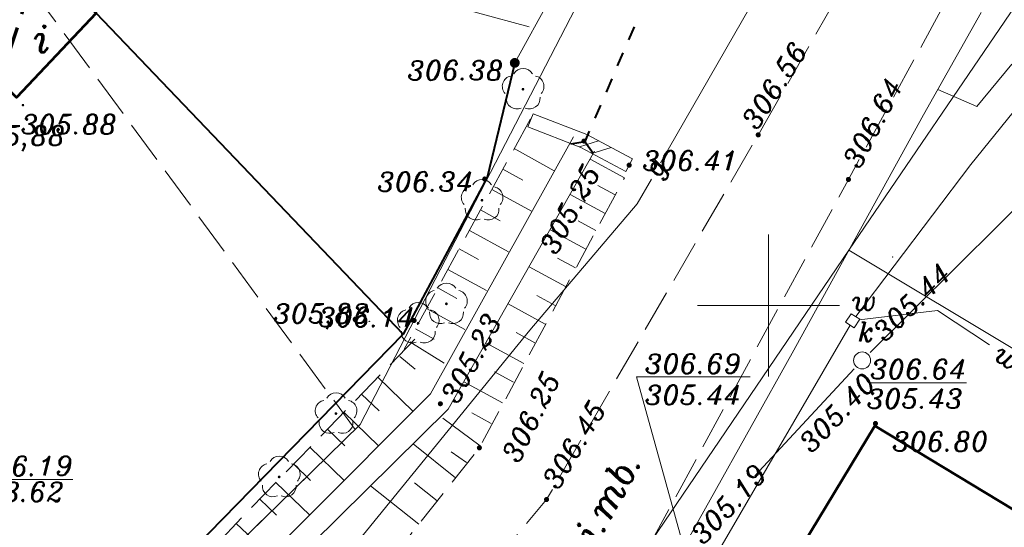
# Model space of a CAD drawing. Extents: x 4615668 to 9294084, y 5331114 to 10688993.
# Tile 118 of 181: x 4656357 to 4656391, y 5335020 to 5335038. Entities that reach past the tile are written whole.
import ezdxf
from ezdxf.enums import TextEntityAlignment as Align

# ---------------------------------------------------------------- set-up
doc = ezdxf.new("R2010")
doc.units = 0
doc.header["$MEASUREMENT"] = 0
for name, pattern in [('BUBZ02', [1.75, 1.25, -0.5]), ('EGBK02', [2, 1.5, -0.5]), ('KTJZ01', [2, 1.5, -0.5]), ('l215_500', [2.5, 1.5, -0.4125, 0.175, -0.4125]), ('l217_500', [2, 1.5, -0.5]), ('l219_500', [0.5, -0.25, 0, -0.25]), ('l266_500', [1, 0.5, -0.5]), ('l424_500', [1.5, 1, -0.5]), ('l641_500', [1.5, 1, -0.5]), ('l823_500', [1.75, 1.25, -0.5])]:
    doc.linetypes.add(name, pattern=pattern)
doc.layers.add('52', color=7, linetype='Continuous')
for name, color, linetype, lineweight in [('budynek', 7, 'Continuous', 53), ('funkcja_kondygnacja', 7, 'Continuous', 13), ('g', 7, 'Continuous', 13), ('gr_dzialki', 7, 'l219_500', 13), ('gr_klasy', 7, 'l217_500', 13), ('jezdnia', 7, 'l424_500', 13), ('k', 7, 'Continuous', 13), ('k_elem_naziemne', 7, 'Continuous', 13), ('k_opis', 7, 'Continuous', 13), ('k_rzedne', 7, 'Continuous', 13), ('mur', 7, 'Continuous', 13), ('ogr_symb', 7, 'l901_500', 40), ('opisy_drog', 7, 'Continuous', 13), ('pkt_wys', 7, 'Continuous', 13), ('przepust', 7, 'l266_500', 40), ('robocza26', 7, 'Continuous', 13), ('robocza50', 7, 'Continuous', 13), ('rowy', 7, 'l266_500', 13), ('skarpa_gora', 7, 'l823_500', 13), ('skarpa_umoc', 7, 'Continuous', 13), ('w', 7, 'Continuous', 13), ('w_elem_naziemne', 7, 'Continuous', 13), ('w_opis', 7, 'Continuous', 13), ('w_rzedne', 7, 'Continuous', 13), ('warst_ciagla', 7, 'Continuous', 0), ('zakresy', 7, 'l215_500', 70), ('zielen', 7, 'Continuous', 13)]:
    doc.layers.add(name, color=color, linetype=linetype, lineweight=lineweight)
doc.styles.add('Style-ITALIC_1250', font='ITALIC_1250.shx')
doc.styles.add('txt', font='TXT', dxfattribs={"height": 0.2})
doc.linetypes.add('KTOK05', pattern='A,3.75,[16,dgnlstyle-2015all.shx,S=0.0028,R=0,X=0,Y=0],3.75', length=7.5)
doc.linetypes.add('l901_500', pattern='A,3.75,[38,dgnlstyle-2015all.shx,S=0.0028,R=0,X=0,Y=0],3.75', length=7.5)

# ---------------------------------------------------------------- blocks, each defined once
blk = doc.blocks.new('WYS')
at = {"layer": '52', "color": 67, "linetype": 'Continuous'}
blk.add_circle((0, 0), 0.08, dxfattribs=at)
blk = doc.blocks.new('506_5')
at = {"layer": 'k_elem_naziemne', "color": 24, "linetype": 'Continuous', "lineweight": 13}
blk.add_circle((0, 0), 0.3, dxfattribs=at)
blk = doc.blocks.new('922_5')
at = {"layer": 'zielen', "linetype": 'Continuous', "lineweight": 13}
h = blk.add_hatch(color=96, dxfattribs=at)
edge = h.paths.add_edge_path()
edge.add_arc((0, 0), 0.05, 0, 360)
at = {"layer": 'zielen', "color": 96, "linetype": 'Continuous', "lineweight": 13}
for centre, start, end in [((0.005, 0.357), 30.1243, 149.8757), ((-0.352, 0.098), 101.9988, 221.9759), ((0.362, 0.098), 318.0241, 78.0012), ((-0.215, -0.321), 174.335, 293.7607), ((0.225, -0.321), 246.2393, 5.665)]:
    blk.add_arc(centre, 0.375, start, end, dxfattribs=at)
blk = doc.blocks.new('*U2896')
at = {"layer": 'mur', "color": 7, "linetype": 'Continuous', "lineweight": 13}
for p, q in [((0, 0.0005), (-0.0007, -0.0002)), ((0.0007, 0.0005), (0, -0.0002))]:
    blk.add_line(p, q, dxfattribs=at)
blk = doc.blocks.new('140_1')
at = {"linetype": 'ByBlock', "lineweight": -2}
blk.add_hatch(color=0, dxfattribs=at).paths.add_polyline_path([(0.9, 0, 1), (-0.9, 0, 1)], flags=16)
blk = doc.blocks.new('140')
at = {"linetype": 'ByBlock', "lineweight": -2}
blk.add_hatch(color=0, dxfattribs=at).paths.add_polyline_path([(0.45, 0, 1), (-0.45, 0, 1)], flags=16)
blk = doc.blocks.new('507_5')
at = {"layer": 'w_elem_naziemne', "color": 7, "linetype": 'Continuous', "lineweight": 13, "flags": 128}
blk.add_lwpolyline([(-0.18, -0.18), (0.18, -0.18), (0.18, 0.18), (-0.18, 0.18)], close=True, dxfattribs=at)
blk = doc.blocks.new('G$C3390F2A0')
at = {"layer": 'ogr_symb', "linetype": 'Continuous', "lineweight": 13}
h = blk.add_hatch(color=7, dxfattribs=at)
edge = h.paths.add_edge_path()
edge.add_arc((43.846, 68.715), 0.175, 61.1173, 421.1173)
at = {"layer": 'budynek', "color": 7, "linetype": 'Continuous', "lineweight": 53, "flags": 128}
blk.add_lwpolyline([(27.207, 72.552), (29.121, 70.462), (26.328, 67.503), (25.747, 68.09)], dxfattribs=at)
blk.add_lwpolyline([(56.505, 55.96), (49.988, 45.182), (60.753, 38.731), (67.245, 49.466)], close=True, dxfattribs=at)
at = {"layer": 'g', "color": 52, "linetype": 'Continuous', "lineweight": 13, "flags": 128}
for points in [[(48.976, 65.2), (56.987, 79.156), (61.682, 90.597), (66.25, 102.15), (67.511, 105.295)], [(18.453, 39.663), (28.229, 41.889), (31.654, 43.705), (44.378, 59.32), (48.154, 63.766), (48.651, 64.632)]]:
    blk.add_lwpolyline(points, dxfattribs=at)
at = {"layer": 'gr_dzialki', "color": 96, "linetype": 'Continuous', "lineweight": 13}
for p, q in [((38.41, 55.998), (52.493, 83.242)), ((64.281, 74.879), (55.598, 62.126)), ((55.598, 62.126), (48.331, 51.439)), ((74.835, 50.592), (55.598, 62.126)), ((27.009, 44.862), (38.41, 55.998)), ((38.41, 55.998), (27.009, 44.862))]:
    blk.add_line(p, q, dxfattribs=at)
at = {"layer": 'gr_klasy', "color": 96, "linetype": 'EGBK02', "lineweight": 13}
blk.add_line((26.817, 71.362), (38.236, 55.829), dxfattribs=at)
at = {"layer": 'gr_klasy', "color": 96, "linetype": 'EGBK02', "lineweight": 13, "flags": 128}
blk.add_lwpolyline([(27.009, 44.862), (38.236, 55.829), (38.41, 55.998)], dxfattribs=at)
at = {"layer": 'jezdnia', "color": 7, "linetype": 'KTJZ01', "lineweight": 13, "flags": 128}
for points in [[(58.167, 76.235), (52.409, 66.184), (44.964, 53.366), (40.82, 48.381), (34.175, 43.393), (27.999, 40.436), (18.581, 38.395), (17.95, 39.145)], [(60.77, 74.084), (55.581, 64.618), (48.177, 51.019), (43.693, 45.814), (36.239, 40.256), (30.892, 37.45), (26.297, 35.358), (32.612, 35.695)]]:
    blk.add_lwpolyline(points, dxfattribs=at)
at = {"layer": 'k', "color": 24, "linetype": 'Continuous', "lineweight": 13, "flags": 128}
for points in [[(56.346, 58.537), (63.903, 66.035), (69.652, 71.278)], [(52.286, 54.195), (55.787, 57.965)]]:
    blk.add_lwpolyline(points, dxfattribs=at)
at = {"layer": 'k_rzedne', "color": 24, "linetype": 'Continuous', "lineweight": 13, "flags": 128}
blk.add_lwpolyline([(49.83, 51.55), (48.127, 57.681), (52.127, 57.681)], dxfattribs=at)
at = {"layer": 'mur', "color": 7, "linetype": 'Continuous', "lineweight": 13}
for p, q in [((44.489, 66.928), (44.308, 66.462)), ((47.988, 65.34), (47.753, 64.899))]:
    blk.add_line(p, q, dxfattribs=at)
at = {"layer": 'mur', "color": 7, "linetype": 'Continuous', "lineweight": 13, "flags": 128}
for points in [[(44.489, 66.928), (46.384, 66.195), (47.988, 65.34)], [(44.308, 66.462), (46.175, 65.74), (47.753, 64.899)]]:
    blk.add_lwpolyline(points, dxfattribs=at)
at = {"layer": 'ogr_symb', "color": 7, "linetype": 'Continuous', "lineweight": 13}
blk.add_line((43.846, 68.715), (45.872, 72.387), dxfattribs=at)
at = {"layer": 'ogr_symb', "color": 7, "linetype": 'KTOK05', "lineweight": 40}
for points in [[(43.846, 68.715), (42.882, 64.684), (39.925, 59.182), (29.121, 70.462)], [(39.925, 59.182), (26.264, 45.203), (17.665, 43.379)]]:
    blk.add_lwpolyline(points, dxfattribs=at)
at = {"layer": 'przepust', "color": 7, "linetype": 'Continuous', "lineweight": 40}
for p, q in [((48.043, 69.988), (47.846, 69.528)), ((47.649, 69.068), (47.452, 68.609)), ((47.256, 68.149), (47.059, 67.689)), ((46.862, 67.23), (46.665, 66.77)), ((46.468, 66.311), (46.313, 65.949))]:
    blk.add_line(p, q, dxfattribs=at)
at = {"layer": 'przepust', "color": 7, "linetype": 'Continuous', "lineweight": 40, "flags": 128}
blk.add_lwpolyline([(45.819, 65.874), (46.313, 65.949), (46.6, 65.54)], dxfattribs=at)
at = {"layer": 'robocza26', "color": 7, "linetype": 'Continuous', "lineweight": 0}
for p, q in [((52.769, 57.688), (52.769, 62.688)), ((50.269, 60.188), (55.269, 60.188))]:
    blk.add_line(p, q, dxfattribs=at)
at = {"layer": 'robocza50', "color": 7, "linetype": 'Continuous', "lineweight": 0}
for p, q in [((52.769, 57.688), (52.769, 62.688)), ((50.269, 60.188), (55.269, 60.188))]:
    blk.add_line(p, q, dxfattribs=at)
at = {"layer": 'rowy', "color": 7, "linetype": 'Continuous', "lineweight": 13, "flags": 128}
for points in [[(45.907, 66.112), (40.884, 57.08), (27.753, 43.919), (17.605, 42.326), (17.505, 42.175), (17.265, 42.156)], [(16.814, 40.777), (18.313, 41.412), (27.217, 43.091), (28.087, 43.295), (41.508, 56.539), (46.656, 65.614)]]:
    blk.add_lwpolyline(points, dxfattribs=at)
at = {"layer": 'skarpa_gora', "color": 7, "linetype": 'BUBZ02', "lineweight": 13}
blk.add_line((44.398, 66.745), (39.956, 58.649), dxfattribs=at)
at = {"layer": 'skarpa_gora', "color": 7, "linetype": 'BUBZ02', "lineweight": 13, "flags": 128}
for points in [[(18.739, 40.166), (27.82, 41.374), (33.085, 44.856), (38.987, 50.629), (42.602, 55.183), (47.702, 64.673)], [(40.33, 59.003), (34.254, 52.738), (26.955, 44.913), (17.504, 42.866)]]:
    blk.add_lwpolyline(points, dxfattribs=at)
at = {"layer": 'skarpa_umoc', "color": 7, "linetype": 'Continuous', "lineweight": 13}
for p, q in [((45.236, 64.926), (43.825, 65.7)), ((45.236, 64.926), (43.825, 65.7)), ((45.236, 64.926), (43.825, 65.7)), ((45.236, 64.926), (43.825, 65.7)), ((45.236, 64.926), (43.825, 65.7)), ((45.236, 64.926), (43.825, 65.7)), ((45.236, 64.926), (43.825, 65.7)), ((45.236, 64.926), (43.825, 65.7)), ((46.495, 65.327), (47.702, 64.673)), ((46.495, 65.327), (47.702, 64.673)), ((46.495, 65.327), (47.702, 64.673)), ((46.495, 65.327), (47.702, 64.673)), ((46.495, 65.327), (47.702, 64.673)), ((46.495, 65.327), (47.702, 64.673)), ((46.495, 65.327), (47.702, 64.673)), ((46.495, 65.327), (47.702, 64.673)), ((43.431, 64.982), (44.132, 64.597)), ((43.431, 64.982), (44.132, 64.597)), ((43.431, 64.982), (44.132, 64.597)), ((43.431, 64.982), (44.132, 64.597)), ((43.431, 64.982), (44.132, 64.597)), ((43.431, 64.982), (44.132, 64.597)), ((43.431, 64.982), (44.132, 64.597)), ((43.431, 64.982), (44.132, 64.597)), ((47.38, 64.08), (46.771, 64.41)), ((47.38, 64.08), (46.771, 64.41)), ((47.38, 64.08), (46.771, 64.41)), ((47.38, 64.08), (46.771, 64.41)), ((47.38, 64.08), (46.771, 64.41)), ((47.38, 64.08), (46.771, 64.41)), ((47.38, 64.08), (46.771, 64.41)), ((47.38, 64.08), (46.771, 64.41)), ((44.431, 63.499), (43.037, 64.264)), ((44.431, 63.499), (43.037, 64.264)), ((44.431, 63.499), (43.037, 64.264)), ((44.431, 63.499), (43.037, 64.264)), ((44.431, 63.499), (43.037, 64.264)), ((44.431, 63.499), (43.037, 64.264)), ((44.431, 63.499), (43.037, 64.264)), ((44.431, 63.499), (43.037, 64.264)), ((45.792, 64.089), (47.023, 63.421)), ((45.792, 64.089), (47.023, 63.421)), ((45.792, 64.089), (47.023, 63.421)), ((45.792, 64.089), (47.023, 63.421)), ((45.792, 64.089), (47.023, 63.421)), ((45.792, 64.089), (47.023, 63.421)), ((45.792, 64.089), (47.023, 63.421)), ((45.792, 64.089), (47.023, 63.421)), ((42.643, 63.546), (43.336, 63.166)), ((42.643, 63.546), (43.336, 63.166)), ((42.643, 63.546), (43.336, 63.166)), ((42.643, 63.546), (43.336, 63.166)), ((42.643, 63.546), (43.336, 63.166)), ((42.643, 63.546), (43.336, 63.166)), ((42.643, 63.546), (43.336, 63.166)), ((42.643, 63.546), (43.336, 63.166)), ((46.701, 62.828), (46.08, 63.165)), ((46.701, 62.828), (46.08, 63.165)), ((46.701, 62.828), (46.08, 63.165)), ((46.701, 62.828), (46.08, 63.165)), ((46.701, 62.828), (46.08, 63.165)), ((46.701, 62.828), (46.08, 63.165)), ((46.701, 62.828), (46.08, 63.165)), ((46.701, 62.828), (46.08, 63.165)), ((43.625, 62.072), (42.249, 62.828)), ((43.625, 62.072), (42.249, 62.828)), ((43.625, 62.072), (42.249, 62.828)), ((43.625, 62.072), (42.249, 62.828)), ((43.625, 62.072), (42.249, 62.828)), ((43.625, 62.072), (42.249, 62.828)), ((43.625, 62.072), (42.249, 62.828)), ((43.625, 62.072), (42.249, 62.828)), ((45.089, 62.85), (46.344, 62.169)), ((45.089, 62.85), (46.344, 62.169)), ((45.089, 62.85), (46.344, 62.169)), ((45.089, 62.85), (46.344, 62.169)), ((45.089, 62.85), (46.344, 62.169)), ((45.089, 62.85), (46.344, 62.169)), ((45.089, 62.85), (46.344, 62.169)), ((45.089, 62.85), (46.344, 62.169)), ((41.891, 62.175), (42.575, 61.799)), ((41.891, 62.175), (42.575, 61.799)), ((41.891, 62.175), (42.575, 61.799)), ((41.891, 62.175), (42.575, 61.799)), ((41.891, 62.175), (42.575, 61.799)), ((41.891, 62.175), (42.575, 61.799)), ((41.891, 62.175), (42.575, 61.799)), ((41.891, 62.175), (42.575, 61.799)), ((45.987, 61.51), (45.353, 61.854)), ((45.987, 61.51), (45.353, 61.854)), ((45.987, 61.51), (45.353, 61.854)), ((45.987, 61.51), (45.353, 61.854)), ((45.987, 61.51), (45.353, 61.854)), ((45.987, 61.51), (45.353, 61.854)), ((45.987, 61.51), (45.353, 61.854)), ((45.987, 61.51), (45.353, 61.854)), ((42.856, 60.71), (41.497, 61.456)), ((42.856, 60.71), (41.497, 61.456)), ((42.856, 60.71), (41.497, 61.456)), ((42.856, 60.71), (41.497, 61.456)), ((42.856, 60.71), (41.497, 61.456)), ((42.856, 60.71), (41.497, 61.456)), ((42.856, 60.71), (41.497, 61.456)), ((42.856, 60.71), (41.497, 61.456)), ((44.349, 61.546), (45.629, 60.851)), ((44.349, 61.546), (45.629, 60.851)), ((44.349, 61.546), (45.629, 60.851)), ((44.349, 61.546), (45.629, 60.851)), ((44.349, 61.546), (45.629, 60.851)), ((44.349, 61.546), (45.629, 60.851)), ((44.349, 61.546), (45.629, 60.851)), ((44.349, 61.546), (45.629, 60.851)), ((41.138, 60.804), (41.814, 60.433)), ((41.138, 60.804), (41.814, 60.433)), ((41.138, 60.804), (41.814, 60.433)), ((41.138, 60.804), (41.814, 60.433)), ((41.138, 60.804), (41.814, 60.433)), ((41.138, 60.804), (41.814, 60.433)), ((41.138, 60.804), (41.814, 60.433)), ((41.138, 60.804), (41.814, 60.433)), ((45.272, 60.192), (44.625, 60.543)), ((45.272, 60.192), (44.625, 60.543)), ((45.272, 60.192), (44.625, 60.543)), ((45.272, 60.192), (44.625, 60.543)), ((45.272, 60.192), (44.625, 60.543)), ((45.272, 60.192), (44.625, 60.543)), ((45.272, 60.192), (44.625, 60.543)), ((45.272, 60.192), (44.625, 60.543)), ((42.087, 59.348), (40.744, 60.085)), ((42.087, 59.348), (40.744, 60.085)), ((42.087, 59.348), (40.744, 60.085)), ((42.087, 59.348), (40.744, 60.085)), ((42.087, 59.348), (40.744, 60.085)), ((42.087, 59.348), (40.744, 60.085)), ((42.087, 59.348), (40.744, 60.085)), ((42.087, 59.348), (40.744, 60.085)), ((43.609, 60.242), (44.914, 59.534)), ((43.609, 60.242), (44.914, 59.534)), ((43.609, 60.242), (44.914, 59.534)), ((43.609, 60.242), (44.914, 59.534)), ((43.609, 60.242), (44.914, 59.534)), ((43.609, 60.242), (44.914, 59.534)), ((43.609, 60.242), (44.914, 59.534)), ((43.609, 60.242), (44.914, 59.534)), ((40.35, 59.367), (41.017, 59.001)), ((40.35, 59.367), (41.017, 59.001)), ((40.35, 59.367), (41.017, 59.001)), ((40.35, 59.367), (41.017, 59.001)), ((40.35, 59.367), (41.017, 59.001)), ((40.35, 59.367), (41.017, 59.001)), ((40.35, 59.367), (41.017, 59.001)), ((40.35, 59.367), (41.017, 59.001)), ((44.557, 58.875), (43.898, 59.232)), ((44.557, 58.875), (43.898, 59.232)), ((44.557, 58.875), (43.898, 59.232)), ((44.557, 58.875), (43.898, 59.232)), ((44.557, 58.875), (43.898, 59.232)), ((44.557, 58.875), (43.898, 59.232)), ((44.557, 58.875), (43.898, 59.232)), ((44.557, 58.875), (43.898, 59.232)), ((40.154, 58.909), (41.361, 58.162)), ((40.154, 58.909), (41.361, 58.162)), ((40.154, 58.909), (41.361, 58.162)), ((40.154, 58.909), (41.361, 58.162)), ((40.154, 58.909), (41.361, 58.162)), ((40.154, 58.909), (41.361, 58.162)), ((40.154, 58.909), (41.361, 58.162)), ((40.154, 58.909), (41.361, 58.162)), ((42.832, 58.873), (44.164, 58.15)), ((42.832, 58.873), (44.164, 58.15)), ((42.832, 58.873), (44.164, 58.15)), ((42.832, 58.873), (44.164, 58.15)), ((42.832, 58.873), (44.164, 58.15)), ((42.832, 58.873), (44.164, 58.15)), ((42.832, 58.873), (44.164, 58.15)), ((42.832, 58.873), (44.164, 58.15)), ((39.801, 58.389), (40.342, 57.952)), ((39.801, 58.389), (40.342, 57.952)), ((39.801, 58.389), (40.342, 57.952)), ((39.801, 58.389), (40.342, 57.952)), ((39.801, 58.389), (40.342, 57.952)), ((39.801, 58.389), (40.342, 57.952)), ((39.801, 58.389), (40.342, 57.952)), ((39.801, 58.389), (40.342, 57.952)), ((43.807, 57.491), (43.134, 57.856)), ((43.807, 57.491), (43.134, 57.856)), ((43.807, 57.491), (43.134, 57.856)), ((43.807, 57.491), (43.134, 57.856)), ((43.807, 57.491), (43.134, 57.856)), ((43.807, 57.491), (43.134, 57.856)), ((43.807, 57.491), (43.134, 57.856)), ((43.807, 57.491), (43.134, 57.856)), ((40.27, 56.464), (39.032, 57.664)), ((40.27, 56.464), (39.032, 57.664)), ((40.27, 56.464), (39.032, 57.664)), ((40.27, 56.464), (39.032, 57.664)), ((40.27, 56.464), (39.032, 57.664)), ((40.27, 56.464), (39.032, 57.664)), ((40.27, 56.464), (39.032, 57.664)), ((40.27, 56.464), (39.032, 57.664)), ((42.055, 57.503), (43.413, 56.766)), ((42.055, 57.503), (43.413, 56.766)), ((42.055, 57.503), (43.413, 56.766)), ((42.055, 57.503), (43.413, 56.766)), ((42.055, 57.503), (43.413, 56.766)), ((42.055, 57.503), (43.413, 56.766)), ((42.055, 57.503), (43.413, 56.766)), ((42.055, 57.503), (43.413, 56.766)), ((38.461, 57.075), (39.075, 56.479)), ((38.461, 57.075), (39.075, 56.479)), ((38.461, 57.075), (39.075, 56.479)), ((38.461, 57.075), (39.075, 56.479)), ((38.461, 57.075), (39.075, 56.479)), ((38.461, 57.075), (39.075, 56.479)), ((38.461, 57.075), (39.075, 56.479)), ((38.461, 57.075), (39.075, 56.479)), ((39.058, 55.249), (37.838, 56.433)), ((39.058, 55.249), (37.838, 56.433)), ((39.058, 55.249), (37.838, 56.433)), ((39.058, 55.249), (37.838, 56.433)), ((39.058, 55.249), (37.838, 56.433)), ((39.058, 55.249), (37.838, 56.433)), ((39.058, 55.249), (37.838, 56.433)), ((39.058, 55.249), (37.838, 56.433)), ((42.633, 55.251), (41.321, 56.227)), ((42.633, 55.251), (41.321, 56.227)), ((42.633, 55.251), (41.321, 56.227)), ((42.633, 55.251), (41.321, 56.227)), ((42.633, 55.251), (41.321, 56.227)), ((42.633, 55.251), (41.321, 56.227)), ((42.633, 55.251), (41.321, 56.227)), ((42.633, 55.251), (41.321, 56.227)), ((43.02, 56.042), (42.334, 56.414)), ((43.02, 56.042), (42.334, 56.414)), ((43.02, 56.042), (42.334, 56.414)), ((43.02, 56.042), (42.334, 56.414)), ((43.02, 56.042), (42.334, 56.414)), ((43.02, 56.042), (42.334, 56.414)), ((43.02, 56.042), (42.334, 56.414)), ((43.02, 56.042), (42.334, 56.414)), ((37.266, 55.844), (37.872, 55.256)), ((37.266, 55.844), (37.872, 55.256)), ((37.266, 55.844), (37.872, 55.256)), ((37.266, 55.844), (37.872, 55.256)), ((37.266, 55.844), (37.872, 55.256)), ((37.266, 55.844), (37.872, 55.256)), ((37.266, 55.844), (37.872, 55.256)), ((37.266, 55.844), (37.872, 55.256)), ((37.846, 54.035), (36.643, 55.201)), ((37.846, 54.035), (36.643, 55.201)), ((37.846, 54.035), (36.643, 55.201)), ((37.846, 54.035), (36.643, 55.201)), ((40.272, 55.319), (41.768, 54.132)), ((40.272, 55.319), (41.768, 54.132)), ((40.272, 55.319), (41.768, 54.132)), ((40.272, 55.319), (41.768, 54.132)), ((40.272, 55.319), (41.768, 54.132)), ((40.272, 55.319), (41.768, 54.132)), ((40.272, 55.319), (41.768, 54.132)), ((40.272, 55.319), (41.768, 54.132)), ((42.155, 54.668), (41.614, 55.042)), ((42.155, 54.668), (41.614, 55.042)), ((42.155, 54.668), (41.614, 55.042)), ((42.155, 54.668), (41.614, 55.042)), ((42.155, 54.668), (41.614, 55.042)), ((42.155, 54.668), (41.614, 55.042)), ((42.155, 54.668), (41.614, 55.042)), ((42.155, 54.668), (41.614, 55.042)), ((36.072, 54.612), (36.669, 54.033)), ((36.072, 54.612), (36.669, 54.033)), ((36.072, 54.612), (36.669, 54.033)), ((36.072, 54.612), (36.669, 54.033)), ((36.634, 52.82), (35.449, 53.97)), ((36.634, 52.82), (35.449, 53.97)), ((36.634, 52.82), (35.449, 53.97)), ((36.634, 52.82), (35.449, 53.97)), ((38.775, 53.843), (40.47, 52.497)), ((38.775, 53.843), (40.47, 52.497)), ((38.775, 53.843), (40.47, 52.497)), ((38.775, 53.843), (40.47, 52.497)), ((38.775, 53.843), (40.47, 52.497)), ((38.775, 53.843), (40.47, 52.497)), ((38.775, 53.843), (40.47, 52.497)), ((38.775, 53.843), (40.47, 52.497)), ((41.119, 53.315), (40.321, 53.948)), ((41.119, 53.315), (40.321, 53.948)), ((41.119, 53.315), (40.321, 53.948)), ((41.119, 53.315), (40.321, 53.948)), ((41.119, 53.315), (40.321, 53.948)), ((41.119, 53.315), (40.321, 53.948)), ((41.119, 53.315), (40.321, 53.948)), ((41.119, 53.315), (40.321, 53.948)), ((34.878, 53.381), (35.466, 52.81)), ((34.878, 53.381), (35.466, 52.81)), ((34.878, 53.381), (35.466, 52.81)), ((34.878, 53.381), (35.466, 52.81)), ((35.233, 51.416), (34.05, 52.519)), ((35.233, 51.416), (34.05, 52.519)), ((35.233, 51.416), (34.05, 52.519)), ((35.233, 51.416), (34.05, 52.519))]:
    blk.add_line(p, q, dxfattribs=at)
at = {"layer": 'w', "color": 160, "linetype": 'Continuous', "lineweight": 13, "flags": 128}
for points in [[(55.839, 59.795), (59.881, 65.148), (62.659, 68.579), (64.724, 71.128), (65.891, 73.29), (64.659, 74.329), (62.994, 75.575), (58.024, 79.431), (58.024, 79.431), (60.505, 83.776)], [(37.632, 33.219), (42.73, 41.189), (49.271, 50.781), (53.607, 58.514), (58.222, 66.885), (60.245, 70.486)], [(58.723, 67.777), (60.094, 67.184), (61.33, 68.666)], [(55.96, 59.677), (58.71, 60.005), (60.541, 58.8)], [(41.674, 35.607), (45.906, 42.787), (55.64, 59.496)]]:
    blk.add_lwpolyline(points, dxfattribs=at)
at = {"layer": 'w', "color": 160, "linetype": 'Continuous', "lineweight": 13}
blk.add_point((57.134, 61.89), dxfattribs=at)
at = {"layer": 'warst_ciagla', "color": 21, "linetype": 'Continuous', "lineweight": 0, "flags": 128}
blk.add_lwpolyline([(39.414, 71.34), (40.72, 70.981), (44.353, 69.987)], dxfattribs=at)
at = {"layer": 'zakresy', "color": 217, "linetype": 'l641_500', "lineweight": 70, "flags": 128}
blk.add_lwpolyline([(6.931, 10.558), (39.477, 110.069), (74.623, 175.45), (179.151, 163.591), (168.968, 97.168), (66.518, 8.467), (6.931, 10.558)], dxfattribs=at)
at = {"layer": 'k_elem_naziemne', "color": 24, "linetype": 'Continuous', "lineweight": 13, "rotation": 290.7329260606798}
blk.add_blockref('506_5', (56.062, 58.256), dxfattribs=at)
at = {"layer": 'mur', "color": 7, "linetype": 'Continuous', "lineweight": 13, "xscale": 714, "yscale": 713.9999999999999, "zscale": 713.9999999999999, "rotation": 331.9372125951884}
blk.add_blockref('*U2896', (46.629, 65.66), dxfattribs=at)
at = {"layer": 'pkt_wys', "color": 7, "linetype": 'Continuous', "lineweight": 13, "xscale": 0.1, "yscale": 0.1, "zscale": 0.1}
for name, p, rotation in [('140_1', (43.846, 68.715), 0.06578024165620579), ('140_1', (43.846, 68.715), 0.06578024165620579), ('140_1', (43.846, 68.715), 0.06578024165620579), ('140_1', (43.846, 68.715), 0.06578024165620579), ('140_1', (43.846, 68.715), 0.06578024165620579), ('140_1', (43.846, 68.715), 0.06578024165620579), ('140_1', (43.846, 68.715), 0.06578024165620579), ('140_1', (43.846, 68.715), 0.06578024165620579), ('140', (26.551, 67.232), 0.06578024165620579), ('140', (26.551, 67.232), 0.06578024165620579), ('140_1', (52.409, 66.184), 0.06578024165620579), ('140_1', (52.409, 66.184), 0.06578024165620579), ('140_1', (52.409, 66.184), 0.06578024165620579), ('140_1', (52.409, 66.184), 0.06578024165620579), ('140_1', (52.409, 66.184), 0.06578024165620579), ('140_1', (52.409, 66.184), 0.06578024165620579), ('140_1', (52.409, 66.184), 0.06578024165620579), ('140_1', (52.409, 66.184), 0.06578024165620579), ('140_1', (46.28, 65.967), 0.06578024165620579), ('140_1', (46.28, 65.967), 0.06578024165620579), ('140_1', (46.28, 65.967), 0.06578024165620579), ('140_1', (46.28, 65.967), 0.06578024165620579), ('140_1', (46.28, 65.967), 0.06578024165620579), ('140_1', (46.28, 65.967), 0.06578024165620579), ('140_1', (46.28, 65.967), 0.06578024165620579), ('140_1', (46.28, 65.967), 0.06578024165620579), ('140_1', (47.87, 65.119), 0.06578024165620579), ('140_1', (47.87, 65.119), 0.06578024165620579), ('140_1', (47.87, 65.119), 0.06578024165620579), ('140_1', (47.87, 65.119), 0.06578024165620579), ('140_1', (47.87, 65.119), 0.06578024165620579), ('140_1', (47.87, 65.119), 0.06578024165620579), ('140_1', (47.87, 65.119), 0.06578024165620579), ('140_1', (47.87, 65.119), 0.06578024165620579), ('140_1', (42.791, 64.633), 0.06578024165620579), ('140_1', (42.791, 64.633), 0.06578024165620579), ('140_1', (42.791, 64.633), 0.06578024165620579), ('140_1', (42.791, 64.633), 0.06578024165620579), ('140_1', (42.791, 64.633), 0.06578024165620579), ('140_1', (42.791, 64.633), 0.06578024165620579), ('140_1', (42.791, 64.633), 0.06578024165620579), ('140_1', (42.791, 64.633), 0.06578024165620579), ('140_1', (55.581, 64.618), 0.06578024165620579), ('140_1', (55.581, 64.618), 0.06578024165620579), ('140_1', (55.581, 64.618), 0.06578024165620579), ('140_1', (55.581, 64.618), 0.06578024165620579), ('140_1', (55.581, 64.618), 0.06578024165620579), ('140_1', (55.581, 64.618), 0.06578024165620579), ('140_1', (55.581, 64.618), 0.06578024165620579), ('140_1', (55.581, 64.618), 0.06578024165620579), ('WYS', (38.733, 59.63), 0.06577989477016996), ('140_1', (40.307, 59.66), 0.06578024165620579), ('140_1', (40.307, 59.66), 0.06578024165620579), ('140_1', (40.307, 59.66), 0.06578024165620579), ('140_1', (40.307, 59.66), 0.06578024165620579), ('140_1', (40.307, 59.66), 0.06578024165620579), ('140_1', (40.307, 59.66), 0.06578024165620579), ('140_1', (40.307, 59.66), 0.06578024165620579), ('140_1', (40.307, 59.66), 0.06578024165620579), ('140_1', (41.23, 56.732), 0.06578024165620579), ('140_1', (41.23, 56.732), 0.06578024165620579), ('140_1', (41.23, 56.732), 0.06578024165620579), ('140_1', (41.23, 56.732), 0.06578024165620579), ('140_1', (41.23, 56.732), 0.06578024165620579), ('140_1', (41.23, 56.732), 0.06578024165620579), ('140_1', (41.23, 56.732), 0.06578024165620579), ('140_1', (41.23, 56.732), 0.06578024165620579), ('140_1', (56.531, 56.039), 0.06578024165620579), ('140_1', (56.531, 56.039), 0.06578024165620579), ('140_1', (56.531, 56.039), 0.06578024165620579), ('140_1', (56.531, 56.039), 0.06578024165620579), ('140_1', (56.531, 56.039), 0.06578024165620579), ('140_1', (56.531, 56.039), 0.06578024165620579), ('140_1', (56.531, 56.039), 0.06578024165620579), ('140_1', (56.531, 56.039), 0.06578024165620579), ('140_1', (42.602, 55.183), 0.06578024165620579), ('140_1', (42.602, 55.183), 0.06578024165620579), ('140_1', (42.602, 55.183), 0.06578024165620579), ('140_1', (42.602, 55.183), 0.06578024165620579), ('140_1', (42.602, 55.183), 0.06578024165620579), ('140_1', (42.602, 55.183), 0.06578024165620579), ('140_1', (42.602, 55.183), 0.06578024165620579), ('140_1', (42.602, 55.183), 0.06578024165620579), ('140_1', (44.964, 53.366), 0.06578024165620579), ('140_1', (44.964, 53.366), 0.06578024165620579), ('140_1', (44.964, 53.366), 0.06578024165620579), ('140_1', (44.964, 53.366), 0.06578024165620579), ('140_1', (44.964, 53.366), 0.06578024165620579), ('140_1', (44.964, 53.366), 0.06578024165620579), ('140_1', (44.964, 53.366), 0.06578024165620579), ('140_1', (44.964, 53.366), 0.06578024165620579)]:
    blk.add_blockref(name, p, dxfattribs=dict(at, rotation=rotation))
at = {"layer": 'w_elem_naziemne', "color": 7, "linetype": 'Continuous', "lineweight": 13, "rotation": 327.4813007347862}
blk.add_blockref('507_5', (55.729, 59.65), dxfattribs=at)
at = {"layer": 'zielen', "color": 96, "linetype": 'Continuous', "lineweight": 13}
for p in [(44.136, 67.789), (42.694, 63.888), (41.441, 60.245), (40.448, 59.564), (37.558, 56.387), (35.561, 54.159)]:
    blk.add_blockref('922_5', p, dxfattribs=at)
at = {"layer": 'funkcja_kondygnacja', "color": 7, "linetype": 'Continuous', "lineweight": 13, "style": 'Style-ITALIC_1250'}
blk.add_text('i', height=0.94, dxfattribs=at).set_placement((27.201, 69.564), align=Align.MIDDLE_CENTER)
at = {"layer": 'g', "color": 52, "linetype": 'Continuous', "lineweight": 13, "insert": (48.872, 65.012), "char_height": 0.68, "attachment_point": 5, "rotation": 60.1443, "line_spacing_factor": 0.722892, "style": 'txt'}
blk.add_mtext('\\FITALIC_1250.shx;g', dxfattribs=at)
at = {"layer": 'k_elem_naziemne', "color": 24, "linetype": 'Continuous', "lineweight": 13, "style": 'Style-ITALIC_1250'}
blk.add_text('k', height=0.68, dxfattribs=at).set_placement((55.912, 58.922))
at = {"layer": 'k_opis', "color": 24, "linetype": 'Continuous', "lineweight": 13, "insert": (50.219, 51.969), "char_height": 0.68, "attachment_point": 4, "rotation": 47.1228, "line_spacing_factor": 0.722892, "style": 'Style-ITALIC_1250'}
blk.add_mtext('\\FITALIC_1250.shx;305.19', dxfattribs=at)
at = {"layer": 'k_rzedne', "color": 24, "linetype": 'Continuous', "lineweight": 13, "char_height": 0.68, "line_spacing_factor": 0.722892, "style": 'txt'}
for s, insert, attachment_point, rotation in [('\\FITALIC_1250.shx;305.44', (56.852, 58.867), 7, 44.7727), ('\\FITALIC_1250.shx;\\L306.64', (56.351, 57.604), 7, 0.0658), ('\\FITALIC_1250.shx;305.40', (54.272, 54.959), 7, 46.4543), ('\\FITALIC_1250.shx;305.43', (56.225, 57.25), 1, 0.0658), ('\\FITALIC_1250.shx;\\L306.19', (24.92, 54.202), 7, 0.0658), ('\\FITALIC_1250.shx;303.62', (24.618, 53.978), 1, 0.0658)]:
    blk.add_mtext(s, dxfattribs=dict(at, insert=insert, attachment_point=attachment_point, rotation=rotation))
at = {"layer": 'k_rzedne', "color": 24, "linetype": 'Continuous', "lineweight": 13, "char_height": 0.68, "line_spacing_factor": 0.722892, "style": 'Style-ITALIC_1250'}
for s, insert, attachment_point in [('\\FITALIC_1250.shx;306.69', (48.427, 57.799), 7), ('\\FITALIC_1250.shx;305.44', (48.427, 57.381), 1)]:
    blk.add_mtext(s, dxfattribs=dict(at, insert=insert, attachment_point=attachment_point))
at = {"layer": 'opisy_drog', "color": 7, "linetype": 'Continuous', "lineweight": 13, "insert": (47.257, 53.388), "char_height": 0.94, "attachment_point": 5, "rotation": 61.5988, "line_spacing_factor": 0.722892, "style": 'txt'}
blk.add_mtext('\\FITALIC_1250.shx;j.mb.', dxfattribs=at)
at = {"layer": 'pkt_wys', "color": 7, "linetype": 'Continuous', "lineweight": 13, "char_height": 0.68, "attachment_point": 7, "line_spacing_factor": 0.722892}
for s, insert, rotation, style in [('\\FITALIC_1250.shx; 306.38', (39.604, 68.112), 0.0658, 'Style-ITALIC_1250'), ('\\FITALIC_1250.shx; 306.38', (39.604, 68.112), 0.0658, 'Style-ITALIC_1250'), ('\\FITALIC_1250.shx; 306.38', (39.604, 68.112), 0.0658, 'Style-ITALIC_1250'), ('\\FITALIC_1250.shx; 306.38', (39.604, 68.112), 0.0658, 'Style-ITALIC_1250'), ('\\FITALIC_1250.shx; 306.38', (39.604, 68.112), 0.0658, 'Style-ITALIC_1250'), ('\\FITALIC_1250.shx; 306.38', (39.604, 68.112), 0.0658, 'Style-ITALIC_1250'), ('\\FITALIC_1250.shx; 306.38', (39.604, 68.112), 0.0658, 'Style-ITALIC_1250'), ('\\FITALIC_1250.shx; 306.38', (39.604, 68.112), 0.0658, 'Style-ITALIC_1250'), ('\\FITALIC_1250.shx; 306.56', (52.105, 65.92), 57.4585, 'Style-ITALIC_1250'), ('\\FITALIC_1250.shx; 306.56', (52.105, 65.92), 57.4585, 'Style-ITALIC_1250'), ('\\FITALIC_1250.shx; 306.56', (52.105, 65.92), 57.4585, 'Style-ITALIC_1250'), ('\\FITALIC_1250.shx; 306.56', (52.105, 65.92), 57.4585, 'Style-ITALIC_1250'), ('\\FITALIC_1250.shx; 306.56', (52.105, 65.92), 57.4585, 'Style-ITALIC_1250'), ('\\FITALIC_1250.shx; 306.56', (52.105, 65.92), 57.4585, 'Style-ITALIC_1250'), ('\\FITALIC_1250.shx; 306.56', (52.105, 65.92), 57.4585, 'Style-ITALIC_1250'), ('\\FITALIC_1250.shx; 306.56', (52.105, 65.92), 57.4585, 'Style-ITALIC_1250'), ('\\FITALIC_1250.shx; 306.64', (55.742, 64.534), 62.4398, 'Style-ITALIC_1250'), ('\\FITALIC_1250.shx; 306.64', (55.742, 64.534), 62.4398, 'Style-ITALIC_1250'), ('\\FITALIC_1250.shx; 306.64', (55.742, 64.534), 62.4398, 'Style-ITALIC_1250'), ('\\FITALIC_1250.shx; 306.64', (55.742, 64.534), 62.4398, 'Style-ITALIC_1250'), ('\\FITALIC_1250.shx; 306.64', (55.742, 64.534), 62.4398, 'Style-ITALIC_1250'), ('\\FITALIC_1250.shx; 306.64', (55.742, 64.534), 62.4398, 'Style-ITALIC_1250'), ('\\FITALIC_1250.shx; 306.64', (55.742, 64.534), 62.4398, 'Style-ITALIC_1250'), ('\\FITALIC_1250.shx; 306.64', (55.742, 64.534), 62.4398, 'Style-ITALIC_1250'), ('\\FITALIC_1250.shx;305.88', (26.48, 66.215), 0.0658, 'Style-ITALIC_1250'), ('\\FITALIC_1250.shx;305.88', (26.48, 66.215), 0.0658, 'Style-ITALIC_1250'), ('\\FITALIC_1250.shx;305,88', (24.662, 65.611), 0.0658, 'txt'), ('\\FITALIC_1250.shx; 306.41', (47.871, 64.937), 0.0658, 'Style-ITALIC_1250'), ('\\FITALIC_1250.shx; 306.41', (47.871, 64.937), 0.0658, 'Style-ITALIC_1250'), ('\\FITALIC_1250.shx; 306.41', (47.871, 64.937), 0.0658, 'Style-ITALIC_1250'), ('\\FITALIC_1250.shx; 306.41', (47.871, 64.937), 0.0658, 'Style-ITALIC_1250'), ('\\FITALIC_1250.shx; 306.41', (47.871, 64.937), 0.0658, 'Style-ITALIC_1250'), ('\\FITALIC_1250.shx; 306.41', (47.871, 64.937), 0.0658, 'Style-ITALIC_1250'), ('\\FITALIC_1250.shx; 306.41', (47.871, 64.937), 0.0658, 'Style-ITALIC_1250'), ('\\FITALIC_1250.shx; 306.41', (47.871, 64.937), 0.0658, 'Style-ITALIC_1250'), ('\\FITALIC_1250.shx; 306.34', (38.548, 64.197), 0.0658, 'Style-ITALIC_1250'), ('\\FITALIC_1250.shx; 306.34', (38.548, 64.197), 0.0658, 'Style-ITALIC_1250'), ('\\FITALIC_1250.shx; 306.34', (38.548, 64.197), 0.0658, 'Style-ITALIC_1250'), ('\\FITALIC_1250.shx; 306.34', (38.548, 64.197), 0.0658, 'Style-ITALIC_1250'), ('\\FITALIC_1250.shx; 306.34', (38.548, 64.197), 0.0658, 'Style-ITALIC_1250'), ('\\FITALIC_1250.shx; 306.34', (38.548, 64.197), 0.0658, 'Style-ITALIC_1250'), ('\\FITALIC_1250.shx; 306.34', (38.548, 64.197), 0.0658, 'Style-ITALIC_1250'), ('\\FITALIC_1250.shx; 306.34', (38.548, 64.197), 0.0658, 'Style-ITALIC_1250'), ('\\FITALIC_1250.shx; 305.25', (45.072, 61.512), 61.9644, 'Style-ITALIC_1250'), ('\\FITALIC_1250.shx; 305.25', (45.072, 61.512), 61.9644, 'Style-ITALIC_1250'), ('\\FITALIC_1250.shx; 305.25', (45.072, 61.512), 61.9644, 'Style-ITALIC_1250'), ('\\FITALIC_1250.shx; 305.25', (45.072, 61.512), 61.9644, 'Style-ITALIC_1250'), ('\\FITALIC_1250.shx; 305.25', (45.072, 61.512), 61.9644, 'Style-ITALIC_1250'), ('\\FITALIC_1250.shx; 305.25', (45.072, 61.512), 61.9644, 'Style-ITALIC_1250'), ('\\FITALIC_1250.shx; 305.25', (45.072, 61.512), 61.9644, 'Style-ITALIC_1250'), ('\\FITALIC_1250.shx; 305.25', (45.072, 61.512), 61.9644, 'Style-ITALIC_1250'), ('\\FITALIC_1250.shx;305,83', (35.356, 59.358), 0.0658, 'txt'), ('\\FITALIC_1250.shx; 306.14', (36.48, 59.432), 0.0658, 'Style-ITALIC_1250'), ('\\FITALIC_1250.shx; 306.14', (36.48, 59.432), 0.0658, 'Style-ITALIC_1250'), ('\\FITALIC_1250.shx; 306.14', (36.48, 59.432), 0.0658, 'Style-ITALIC_1250'), ('\\FITALIC_1250.shx; 306.14', (36.48, 59.432), 0.0658, 'Style-ITALIC_1250'), ('\\FITALIC_1250.shx; 306.14', (36.48, 59.432), 0.0658, 'Style-ITALIC_1250'), ('\\FITALIC_1250.shx; 306.14', (36.48, 59.432), 0.0658, 'Style-ITALIC_1250'), ('\\FITALIC_1250.shx; 306.14', (36.48, 59.432), 0.0658, 'Style-ITALIC_1250'), ('\\FITALIC_1250.shx; 306.14', (36.48, 59.432), 0.0658, 'Style-ITALIC_1250'), ('\\FITALIC_1250.shx; 305.23', (41.599, 56.272), 62.0177, 'Style-ITALIC_1250'), ('\\FITALIC_1250.shx; 305.23', (41.599, 56.272), 62.0177, 'Style-ITALIC_1250'), ('\\FITALIC_1250.shx; 305.23', (41.599, 56.272), 62.0177, 'Style-ITALIC_1250'), ('\\FITALIC_1250.shx; 305.23', (41.599, 56.272), 62.0177, 'Style-ITALIC_1250'), ('\\FITALIC_1250.shx; 305.23', (41.599, 56.272), 62.0177, 'Style-ITALIC_1250'), ('\\FITALIC_1250.shx; 305.23', (41.599, 56.272), 62.0177, 'Style-ITALIC_1250'), ('\\FITALIC_1250.shx; 305.23', (41.599, 56.272), 62.0177, 'Style-ITALIC_1250'), ('\\FITALIC_1250.shx; 305.23', (41.599, 56.272), 62.0177, 'Style-ITALIC_1250'), ('\\FITALIC_1250.shx; 306.25', (43.765, 54.188), 63.7327, 'Style-ITALIC_1250'), ('\\FITALIC_1250.shx; 306.25', (43.765, 54.188), 63.7327, 'Style-ITALIC_1250'), ('\\FITALIC_1250.shx; 306.25', (43.765, 54.188), 63.7327, 'Style-ITALIC_1250'), ('\\FITALIC_1250.shx; 306.25', (43.765, 54.188), 63.7327, 'Style-ITALIC_1250'), ('\\FITALIC_1250.shx; 306.25', (43.765, 54.188), 63.7327, 'Style-ITALIC_1250'), ('\\FITALIC_1250.shx; 306.25', (43.765, 54.188), 63.7327, 'Style-ITALIC_1250'), ('\\FITALIC_1250.shx; 306.25', (43.765, 54.188), 63.7327, 'Style-ITALIC_1250'), ('\\FITALIC_1250.shx; 306.25', (43.765, 54.188), 63.7327, 'Style-ITALIC_1250'), ('\\FITALIC_1250.shx; 306.45', (45.12, 53.273), 59.1847, 'Style-ITALIC_1250'), ('\\FITALIC_1250.shx; 306.45', (45.12, 53.273), 59.1847, 'Style-ITALIC_1250'), ('\\FITALIC_1250.shx; 306.45', (45.12, 53.273), 59.1847, 'Style-ITALIC_1250'), ('\\FITALIC_1250.shx; 306.45', (45.12, 53.273), 59.1847, 'Style-ITALIC_1250'), ('\\FITALIC_1250.shx; 306.45', (45.12, 53.273), 59.1847, 'Style-ITALIC_1250'), ('\\FITALIC_1250.shx; 306.45', (45.12, 53.273), 59.1847, 'Style-ITALIC_1250'), ('\\FITALIC_1250.shx; 306.45', (45.12, 53.273), 59.1847, 'Style-ITALIC_1250'), ('\\FITALIC_1250.shx; 306.45', (45.12, 53.273), 59.1847, 'Style-ITALIC_1250'), ('\\FITALIC_1250.shx; 306.80', (56.657, 55.067), 0.0658, 'Style-ITALIC_1250'), ('\\FITALIC_1250.shx; 306.80', (56.657, 55.067), 0.0658, 'Style-ITALIC_1250'), ('\\FITALIC_1250.shx; 306.80', (56.657, 55.067), 0.0658, 'Style-ITALIC_1250'), ('\\FITALIC_1250.shx; 306.80', (56.657, 55.067), 0.0658, 'Style-ITALIC_1250'), ('\\FITALIC_1250.shx; 306.80', (56.657, 55.067), 0.0658, 'Style-ITALIC_1250'), ('\\FITALIC_1250.shx; 306.80', (56.657, 55.067), 0.0658, 'Style-ITALIC_1250'), ('\\FITALIC_1250.shx; 306.80', (56.657, 55.067), 0.0658, 'Style-ITALIC_1250'), ('\\FITALIC_1250.shx; 306.80', (56.657, 55.067), 0.0658, 'Style-ITALIC_1250')]:
    blk.add_mtext(s, dxfattribs=dict(at, insert=insert, rotation=rotation, style=style))
at = {"layer": 'w_elem_naziemne', "color": 7, "linetype": 'Continuous', "lineweight": 13, "insert": (55.718, 60.02), "char_height": 0.68, "attachment_point": 7, "line_spacing_factor": 0.722892, "style": 'Style-ITALIC_1250'}
blk.add_mtext('\\FITALIC_1250.shx;w', dxfattribs=at)
at = {"layer": 'w_opis', "color": 160, "linetype": 'Continuous', "lineweight": 13, "insert": (60.825, 58.613), "char_height": 0.68, "attachment_point": 4, "rotation": 326.6394, "line_spacing_factor": 0.722892, "style": 'Style-ITALIC_1250'}
blk.add_mtext('\\FITALIC_1250.shx;w40PE', dxfattribs=at)

msp = doc.modelspace()

# ---------------------------------------------------------------- block references
at = {"layer": 'w_rzedne', "color": 160, "linetype": 'Continuous', "lineweight": 13}
msp.add_blockref('G$C3390F2A0', (4656330.198, 5334967.836), dxfattribs=at)

doc.saveas('drawing.dxf')
